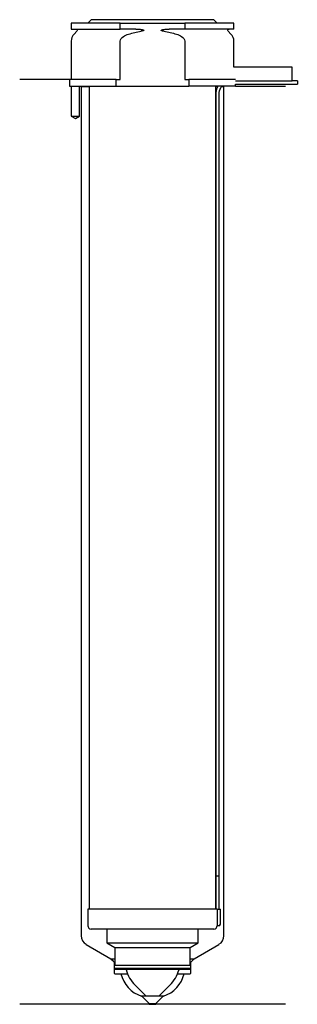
# Model space of a CAD drawing. Header units: inches. Extents: x 21 to 104, y 106 to 402.
import ezdxf

# ---------------------------------------------------------------- set-up
doc = ezdxf.new("R2010")
doc.units = ezdxf.units.IN
for name, color, linetype in [('201', 7, 'Continuous'), ('30', 7, 'Continuous'), ('32', 7, 'Continuous')]:
    doc.layers.add(name, color=color, linetype=linetype)

msp = doc.modelspace()

# ---------------------------------------------------------------- linework, layer by layer
at = {"layer": '201', "color": 113}
for p, q in [((35.85, 383.62), (20.85, 383.62)), ((35.85, 383.62), (35.85, 381.62)), ((36.4, 381.62), (36.4, 372.62)), ((38.9, 372.62), (38.9, 381.62)), ((39.25, 381.62), (39.35, 381.52)), ((39.35, 381.52), (41.8, 381.52)), ((39.35, 381.52), (39.35, 126.32)), ((79.9, 381.52), (80.44, 381.52)), ((81.71, 381.52), (82.35, 381.52)), ((82.35, 381.52), (82.45, 381.62)), ((82.35, 126.32), (82.35, 381.52)), ((85.85, 381.62), (100.85, 381.62)), ((36.4, 372.62), (37.65, 371.9)), ((37.65, 371.9), (38.9, 372.62)), ((40.85, 123.72), (48.34, 119.4)), ((73.35, 119.4), (80.85, 123.72)), ((48.34, 119.4), (49.05, 118.69)), ((48.34, 119.4), (49.54, 119.4)), ((72.15, 119.4), (73.35, 119.4)), ((72.64, 118.69), (73.35, 119.4)), ((49.34, 117.98), (49.34, 115.1)), ((72.35, 115.1), (72.35, 117.98)), ((49.54, 114.9), (51.35, 114.9)), ((51.35, 114.9), (53.31, 114.9)), ((68.38, 114.9), (70.35, 114.9)), ((70.35, 114.9), (72.15, 114.9)), ((57.55, 108.2), (59.85, 105.9)), ((57.55, 108.2), (64.15, 108.2)), ((61.85, 105.9), (64.15, 108.2)), ((59.85, 105.7), (20.85, 105.7)), ((59.85, 105.9), (61.85, 105.9)), ((59.85, 105.9), (59.85, 105.7)), ((59.85, 105.7), (61.85, 105.7)), ((61.85, 105.7), (61.85, 105.9)), ((100.85, 105.7), (61.85, 105.7))]:
    msp.add_line(p, q, dxfattribs=at)
for centre, radius, start, end in [((42.35, 126.32), 3, 180, 240), ((79.35, 126.32), 3, 300, 360), ((60.14, 116.81), 9, 192.3068, 253.2539), ((61.55, 116.81), 9, 286.7461, 347.6932)]:
    msp.add_arc(centre, radius, start, end, dxfattribs=at)
at = {"layer": '201', "color": 113, "extrusion": (0, 0, -1)}
for centre, radius, start, end in [((-48.34, 117.98), 1, 135, 180), ((-73.35, 117.98), 1, 0, 45), ((-49.54, 115.1), 0.2, -90, 0), ((-72.15, 115.1), 0.2, 180, 270)]:
    msp.add_arc(centre, radius, start, end, dxfattribs=at)
at = {"layer": '30', "color": 113}
for p, q in [((36.35, 400.62), (36.35, 398.82)), ((51.15, 400.62), (36.35, 400.62)), ((42.35, 401.62), (41.35, 400.62)), ((79.35, 401.62), (42.35, 401.62)), ((51.15, 400.62), (70.54, 400.62)), ((51.15, 398.82), (51.15, 400.62)), ((70.54, 400.62), (70.54, 398.82)), ((85.35, 400.62), (70.54, 400.62)), ((80.35, 400.62), (79.35, 401.62)), ((85.35, 398.82), (85.35, 400.62)), ((36.35, 398.82), (51.15, 398.82)), ((38.08, 398.14), (37.22, 397.28)), ((55.84, 398.82), (51.15, 398.82)), ((70.54, 398.82), (65.85, 398.82)), ((85.35, 398.82), (70.54, 398.82)), ((84.47, 397.28), (83.61, 398.14)), ((36.35, 395.16), (36.35, 383.62)), ((51.15, 383.62), (51.15, 395.16)), ((70.54, 395.16), (70.54, 383.62)), ((85.35, 387.32), (85.35, 395.16)), ((35.85, 383.62), (35.85, 381.62)), ((49.95, 383.62), (35.85, 383.62)), ((49.95, 381.62), (49.95, 383.62)), ((49.95, 383.62), (51.15, 383.62)), ((70.54, 383.62), (71.74, 383.62)), ((71.74, 383.62), (71.74, 381.62)), ((85.81, 383.62), (71.74, 383.62)), ((85.85, 382.22), (104.45, 382.22)), ((85.85, 381.62), (85.85, 382.22)), ((104.45, 383.22), (102.85, 383.22)), ((104.45, 383.22), (104.45, 382.22)), ((35.85, 381.62), (49.95, 381.62)), ((36.4, 381.62), (36.4, 372.62)), ((38.9, 372.62), (38.9, 381.62)), ((41.8, 381.62), (41.8, 134.32)), ((49.95, 381.62), (71.74, 381.62)), ((85.85, 381.62), (71.74, 381.62)), ((79.9, 134.32), (79.9, 381.62)), ((79.95, 379.72), (79.95, 144.32)), ((80.95, 144.32), (80.95, 379.72)), ((36.4, 372.62), (38.9, 372.62)), ((79.95, 144.32), (80.95, 144.32)), ((79.95, 144.32), (80.95, 144.32)), ((79.95, 144.32), (79.95, 134.32)), ((80.95, 134.32), (80.95, 144.32)), ((41.4, 134.32), (41.4, 129.32)), ((80.28, 134.32), (41.4, 134.32)), ((80.28, 134.32), (81.3, 134.32)), ((80.28, 134.32), (80.28, 129.82)), ((81.3, 129.82), (81.3, 134.32)), ((79.3, 128.32), (42.4, 128.32)), ((47.1, 128.32), (47.1, 124.13)), ((74.6, 124.13), (74.6, 128.32)), ((80.8, 129.32), (80.29, 129.32)), ((47.1, 124.13), (49.54, 122.72)), ((47.1, 124.13), (74.6, 124.13)), ((49.54, 122.72), (49.54, 117.42)), ((49.54, 122.72), (72.15, 122.72)), ((72.15, 122.72), (74.6, 124.13)), ((72.15, 117.42), (72.15, 122.72)), ((49.34, 117.42), (72.35, 117.42)), ((49.34, 117.42), (49.34, 116.42)), ((72.35, 116.42), (49.34, 116.42)), ((49.34, 116.42), (49.64, 116.12)), ((72.05, 116.12), (49.64, 116.12)), ((72.05, 116.12), (72.35, 116.42)), ((72.35, 116.42), (72.35, 117.42)), ((55.65, 111.42), (58.85, 108.22)), ((62.85, 108.22), (66.05, 111.42)), ((58.85, 108.22), (62.85, 108.22))]:
    msp.add_line(p, q, dxfattribs=at)
for centre, radius, start, end in [((39.35, 395.16), 3, 135, 180), ((82.35, 395.16), 3, 0, 45), ((83.45, 379.72), 3.5, 147.1205, 180), ((42.4, 129.32), 1, 180, 270), ((79.3, 129.32), 1, -90, 0), ((80.8, 129.82), 0.5, -90, 0), ((63.37, 119.15), 10.93, 196.077, 225), ((58.32, 119.15), 10.93, 315, 343.923)]:
    msp.add_arc(centre, radius, start, end, dxfattribs=at)
at = {"layer": '30', "color": 113, "extrusion": (0, 0, -1)}
for centre, radius, start, end in [((-37.8, 398.42), 0.4, 90, 225), ((-83.9, 398.42), 0.4, -45, 90), ((-83.45, 379.72), 2.5, 0, 49.4634)]:
    msp.add_arc(centre, radius, start, end, dxfattribs=at)
at = {"layer": '30', "color": 113}
for points, knots in [([(51.15, 395.16), (51.15, 395.74), (51.59, 396.24), (52.55, 396.9), (53.1, 397.12), (53.65, 397.28)], [0, 0, 0, 0, 0.5, 0.5, 1, 1, 1, 1]), ([(55.84, 398.82), (55.88, 398.82), (55.93, 398.82), (56.47, 398.81), (56.97, 398.77), (57.46, 398.69), (57.66, 398.66), (57.85, 398.62), (58.07, 398.55), (58.1, 398.54), (58.14, 398.52), (58.16, 398.51), (58.19, 398.49), (58.21, 398.48), (58.23, 398.46), (58.23, 398.46), (58.24, 398.44), (58.24, 398.44), (58.24, 398.43), (58.24, 398.42), (58.24, 398.41), (58.24, 398.4), (58.23, 398.39), (58.23, 398.39), (58.21, 398.36), (58.19, 398.35), (58.1, 398.3), (58.02, 398.28), (57.75, 398.2), (57.56, 398.17), (57.37, 398.14)], [0, 0, 0, 0, 0.037532, 0.037532, 0.479326, 0.479326, 0.479326, 0.652283, 0.652283, 0.67679, 0.67679, 0.692908, 0.692908, 0.709848, 0.709848, 0.715998, 0.715998, 0.722254, 0.722254, 0.726798, 0.726798, 0.731321, 0.731321, 0.738696, 0.738696, 0.757525, 0.757525, 0.830443, 0.830443, 1, 1, 1, 1]), ([(64.32, 398.14), (64.04, 398.18), (63.73, 398.19), (63.44, 398.4), (63.47, 398.48), (63.6, 398.54), (63.67, 398.57), (63.88, 398.62), (64.02, 398.65), (64.72, 398.78), (65.28, 398.82), (65.85, 398.82)], [0, 0, 0, 0, 0.25, 0.25, 0.3125, 0.3125, 0.375, 0.375, 0.5, 0.5, 1, 1, 1, 1]), ([(68.04, 397.28), (68.59, 397.12), (69.14, 396.9), (70.09, 396.24), (70.54, 395.75), (70.54, 395.16)], [0, 0, 0, 0, 0.5, 0.5, 1, 1, 1, 1]), ([(80.28, 129.82), (80.28, 129.77), (80.28, 129.71), (80.28, 129.61), (80.28, 129.56), (80.28, 129.47), (80.28, 129.43), (80.29, 129.37), (80.29, 129.35), (80.29, 129.34), (80.29, 129.33), (80.29, 129.32)], [0, 0, 0, 0, 0.207769, 0.207769, 0.415759, 0.415759, 0.624157, 0.624157, 0.834463, 0.834463, 1, 1, 1, 1])]:
    msp.add_open_spline(points, degree=3, knots=knots, dxfattribs=at)
for points in [[(53.65, 397.28), (54.87, 397.65), (56.11, 397.95), (57.37, 398.14)], [(64.32, 398.14), (65.57, 397.95), (66.81, 397.66), (68.04, 397.28)]]:
    msp.add_open_spline(points, degree=3, dxfattribs=at)
at = {"layer": '32', "color": 113}
for p, q in [((102.85, 387.32), (85.31, 387.32)), ((102.85, 383.12), (102.85, 387.32)), ((102.85, 383.12), (85.81, 383.12))]:
    msp.add_line(p, q, dxfattribs=at)

doc.saveas('drawing.dxf')
